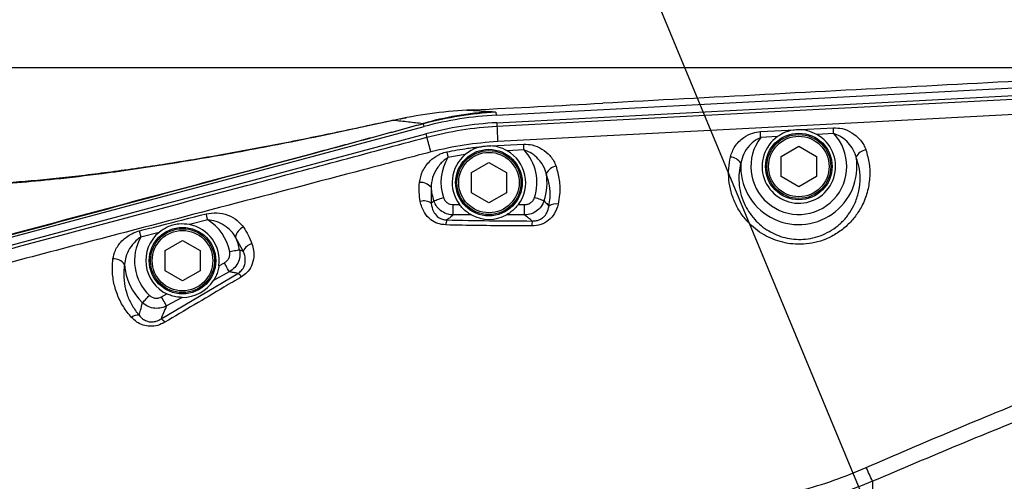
# Model space of a CAD drawing. Extents: x 0 to 8410, y 0 to 5940.
# Tile 148 of 158: x 5794 to 6075, y 4521 to 4653. Entities that reach past the tile are written whole.
import ezdxf

# ---------------------------------------------------------------- set-up
doc = ezdxf.new("R2010")
doc.units = 0
doc.header["$LTSCALE"] = 10
doc.layers.get('0').update_dxf_attribs({"linetype": 'CONTINUOUS'})
doc.styles.add('SLDTEXTSTYLE0', font='TXT', dxfattribs={"width": 0.605})
doc.dimstyles.new('SLDDIMSTYLE1', dxfattribs={"dimtxt": 50, "dimasz": 50, "dimexe": 0, "dimexo": 0.0625, "dimgap": 12.5, "dimtad": 1, "dimdec": 1, "dimrnd": 1e-09, "dimzin": 12, "dimtxsty": 'SLDTEXTSTYLE0', "dimsah": 1, "dimcen": 0.09, "dimazin": 3, "dimtfac": 1, "dimtofl": 0, "dimtmove": 0, "dimatfit": 3, "dimtolj": 1, "dimtzin": 12})
doc.dimstyles.new('SLDDIMSTYLE2', dxfattribs={"dimtxt": 50, "dimasz": 50, "dimexe": 0, "dimexo": 0.0625, "dimgap": 12.5, "dimtad": 1, "dimdec": 0, "dimrnd": 1e-09, "dimzin": 12, "dimtxsty": 'SLDTEXTSTYLE0', "dimsah": 1, "dimcen": 0.09, "dimazin": 3, "dimtfac": 1, "dimtofl": 0, "dimtmove": 0, "dimatfit": 3, "dimtolj": 1, "dimtzin": 12})
doc.dimstyles.new('SLDDIMSTYLE3', dxfattribs={"dimtxt": 50, "dimasz": 50, "dimexe": 0, "dimexo": 0.0625, "dimgap": 12.5, "dimtad": 1, "dimdec": 1, "dimrnd": 1e-09, "dimzin": 12, "dimtxsty": 'SLDTEXTSTYLE0', "dimsah": 1, "dimcen": 0.09, "dimazin": 3, "dimtfac": 1, "dimtmove": 0, "dimatfit": 3, "dimtolj": 1, "dimtzin": 12})
doc.dimstyles.new('SLDDIMSTYLE4', dxfattribs={"dimtxt": 50, "dimasz": 50, "dimexe": 0, "dimexo": 0.0625, "dimgap": 12.5, "dimtad": 0, "dimtih": 1, "dimtoh": 1, "dimdec": 1, "dimrnd": 1e-09, "dimzin": 12, "dimtxsty": 'SLDTEXTSTYLE0', "dimblk1": 'NONE', "dimsah": 1, "dimcen": 0, "dimazin": 3, "dimtfac": 1, "dimtmove": 0, "dimatfit": 3, "dimtolj": 1, "dimtzin": 12})

# ---------------------------------------------------------------- blocks, each defined once
blk = doc.blocks.new('_D_3')
at = {"color": 7, "linetype": 'CONTINUOUS'}
for p, q in [((5824.02, 5118.99), (8056.37, 5118.99)), ((8041.37, 1025.8), (8041.37, 5118.99)), ((6281.63, 1025.8), (8056.37, 1025.8))]:
    blk.add_line(p, q, dxfattribs=at)
for points in [[(8041.37, 5118.99), (8033.87, 5068.99), (8048.87, 5068.99)], [(8041.37, 1025.8), (8048.87, 1075.8), (8033.87, 1075.8)]]:
    blk.add_solid(points, dxfattribs=at)
at = {"color": 7, "linetype": 'CONTINUOUS', "insert": (7976.91, 2996), "char_height": 50, "attachment_point": 1, "rotation": 90, "style": 'SLDTEXTSTYLE0'}
blk.add_mtext('4093', dxfattribs=at)
blk = doc.blocks.new('_D_9')
at = {"color": 7, "linetype": 'CONTINUOUS'}
for p, q in [((6136.63, 4639.08), (2746.63, 4639.08)), ((2761.63, 4639.08), (2761.63, 1533.02)), ((3861.91, 1533.02), (2746.63, 1533.02))]:
    blk.add_line(p, q, dxfattribs=at)
for points in [[(2761.63, 4639.08), (2754.13, 4589.08), (2769.13, 4589.08)], [(2761.63, 1533.02), (2769.13, 1583.02), (2754.13, 1583.02)]]:
    blk.add_solid(points, dxfattribs=at)
at = {"color": 7, "linetype": 'CONTINUOUS', "insert": (2697.18, 3009.66), "char_height": 50, "attachment_point": 1, "rotation": 90, "style": 'SLDTEXTSTYLE0'}
blk.add_mtext('3106', dxfattribs=at)
blk = doc.blocks.new('_D_10')
at = {"color": 7, "linetype": 'CONTINUOUS'}
for p, q in [((4681.63, 4133.02), (4681.63, 5288.89)), ((6156.63, 4443.02), (6156.63, 5288.89)), ((4681.63, 5273.89), (6156.63, 5273.89))]:
    blk.add_line(p, q, dxfattribs=at)
for points in [[(4681.63, 5273.89), (4731.63, 5266.39), (4731.63, 5281.39)], [(6156.63, 5273.89), (6106.63, 5281.39), (6106.63, 5266.39)]]:
    blk.add_solid(points, dxfattribs=at)
at = {"color": 7, "linetype": 'CONTINUOUS', "insert": (5342.75, 5338.34), "char_height": 50, "attachment_point": 1, "style": 'SLDTEXTSTYLE0'}
blk.add_mtext('1475', dxfattribs=at)
blk = doc.blocks.new('_D_15')
at = {"color": 7, "linetype": 'CONTINUOUS'}
for p, q in [((6590.72, 4463.02), (6590.72, 4563.02)), ((6076.63, 4463.02), (6605.72, 4463.02)), ((6590.72, 4383.02), (6590.72, 4463.02)), ((6076.63, 4383.02), (6605.72, 4383.02)), ((6590.72, 4383.02), (6590.72, 4283.02))]:
    blk.add_line(p, q, dxfattribs=at)
for points in [[(6590.72, 4463.02), (6598.22, 4513.02), (6583.22, 4513.02)], [(6590.72, 4383.02), (6583.22, 4333.02), (6598.22, 4333.02)]]:
    blk.add_solid(points, dxfattribs=at)
at = {"color": 7, "linetype": 'CONTINUOUS', "insert": (6526.27, 4384.83), "char_height": 50, "attachment_point": 1, "rotation": 90, "style": 'SLDTEXTSTYLE0'}
blk.add_mtext('80', dxfattribs=at)
blk = doc.blocks.new('SW_SYMBOL_HOLE_DEPTH')
at = {"color": 0, "linetype": 'CONTINUOUS'}
for p, q in [((0, 8750), (8000, 8750)), ((4000, 8750), (4000, 750)), ((1000, 5550), (4000, 750)), ((7000, 5550), (4000, 750))]:
    blk.add_line(p, q, dxfattribs=at)
blk = doc.blocks.new('_D_16')
at = {"color": 7, "linetype": 'CONTINUOUS'}
for p, q in [((5939.94, 4744.56), (5357.44, 4744.56)), ((6053.95, 4469.49), (5939.94, 4744.56)), ((6059.31, 4456.56), (6053.95, 4469.49))]:
    blk.add_line(p, q, dxfattribs=at)
blk.add_solid([(6053.95, 4469.49), (6041.74, 4518.55), (6027.88, 4512.81)], dxfattribs=at)
at = {"color": 7, "linetype": 'CONTINUOUS', "xscale": 0.006445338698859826, "yscale": 0.006445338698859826, "zscale": 0.006445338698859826}
blk.add_blockref('SW_SYMBOL_HOLE_DEPTH', (5544.52, 4828.52), dxfattribs=at)
at = {"color": 7, "linetype": 'CONTINUOUS', "char_height": 50, "attachment_point": 1, "style": 'SLDTEXTSTYLE0'}
for s, insert in [('3x M8', (5357.44, 4885.89)), ('12', (5613.58, 4885.89)), ('Both sides of wrist', (5357.44, 4809.01))]:
    blk.add_mtext(s, dxfattribs=dict(at, insert=insert))
blk = doc.blocks.new('_NONE')

msp = doc.modelspace()

# ---------------------------------------------------------------- linework, layer by layer
at = {"color": 7, "linetype": 'CONTINUOUS'}
for p, q in [((5929.734053, 4625.598957), (6145.425024, 4636.902859)), ((5929.872574, 4623.428633), (6145.538869, 4634.731104)), ((5921.36723, 4627.010872), (5921.410145, 4627.018501)), ((5923.146786, 4627.10457), (5921.399536, 4627.018501)), ((5703.024807, 4567.113449), (5909.098329, 4622.330477)), ((5703.587713, 4565.012743), (5909.637155, 4620.223572)), ((6011.13409, 4613.808443), (6016.134085, 4616.695215)), ((6016.134085, 4616.695215), (6021.134081, 4613.808443)), ((5922.634067, 4609.208395), (5927.634062, 4612.095167)), ((5927.634062, 4612.095167), (5932.634058, 4609.208395)), ((6011.13409, 4608.034899), (6011.13409, 4613.808443)), ((6021.134081, 4613.808443), (6021.134081, 4608.034899)), ((5922.634067, 4603.435089), (5922.634067, 4609.208395)), ((5932.634058, 4609.208395), (5932.634058, 4603.435089)), ((6016.134085, 4605.148126), (6011.13409, 4608.034899)), ((6021.134081, 4608.034899), (6016.134085, 4605.148126)), ((5927.634062, 4600.548317), (5922.634067, 4603.435089)), ((5932.634058, 4603.435089), (5927.634062, 4600.548317)), ((5835.134091, 4586.90839), (5840.134086, 4589.795162)), ((5840.134086, 4589.795162), (5845.134081, 4586.90839)), ((5835.134091, 4581.135084), (5835.134091, 4586.90839)), ((5845.134081, 4586.90839), (5845.134081, 4581.135084)), ((5840.134086, 4578.248312), (5835.134091, 4581.135084)), ((5845.134081, 4581.135084), (5840.134086, 4578.248312))]:
    msp.add_line(p, q, dxfattribs=at)
at = {"color": 8, "linetype": 'CONTINUOUS'}
for p, q in [((5921.36723, 4627.010872), (5928.566398, 4626.59197)), ((5929.606857, 4626.401951), (5929.734053, 4625.598957)), ((5900.264921, 4624.070217), (5900.438609, 4624.160578)), ((5909.098329, 4622.330477), (5908.971133, 4623.13347)), ((5929.872574, 4623.428633), (5929.923358, 4622.458984)), ((5909.637155, 4620.223572), (5909.889402, 4619.282533)), ((6026.089968, 4620.329906), (6021.276536, 4620.076229)), ((5928.189816, 4616.807033), (5937.568965, 4617.316295)), ((6010.057153, 4619.484474), (6005.243721, 4619.230558)), ((5920.83961, 4614.327003), (5915.945234, 4613.46369)), ((5937.656226, 4615.659286), (5932.888808, 4615.412285)), ((5911.093535, 4604.968836), (5911.164703, 4600.360681)), ((5911.164703, 4600.360681), (5911.87376, 4601.12219)), ((5917.434873, 4597.07432), (5917.434873, 4600.028564)), ((5917.434873, 4600.028564), (5919.228854, 4600.028564)), ((5936.039271, 4600.028564), (5937.833252, 4600.028564)), ((5937.833252, 4597.07432), (5937.833252, 4600.028564)), ((5847.32789, 4595.678617), (5842.101159, 4594.335844)), ((5922.66077, 4597.07432), (5917.434873, 4597.07432)), ((5937.833252, 4597.07432), (5932.607355, 4597.07432)), ((5833.437147, 4592.108776), (5828.209581, 4590.762903)), ((5857.482257, 4586.721947), (5855.302276, 4590.75575)), ((5856.447758, 4587.068369), (5857.482257, 4586.721947)), ((5850.533905, 4582.575371), (5852.089586, 4583.420803)), ((5833.997788, 4567.368318), (5855.944218, 4580.392649)), ((5853.500309, 4580.824901), (5848.98323, 4578.370144)), ((5834.134998, 4573.662807), (5835.69056, 4574.50824)), ((5840.062799, 4573.521902), (5835.545721, 4571.067144)), ((6037.16475, 4520.981838), (6037.16475, 4325.05994))]:
    msp.add_line(p, q, dxfattribs=at)
at = {"color": 8, "linetype": 'CONTINUOUS', "flags": 128}
for points in [[(5929.923358, 4622.458984), (6023.70769, 4627.373268), (6084.648671, 4630.566646), (6145.589771, 4633.760025)], [(6145.832719, 4629.364778), (6084.878387, 4626.159717), (6023.937764, 4622.953941), (5930.130543, 4618.020107)], [(6005.156102, 4620.892336), (6011.14768, 4621.208956), (6026.00223, 4621.993114)], [(6005.243721, 4619.230558), (6005.232157, 4619.450619), (6005.220594, 4619.669487), (6005.20915, 4619.885971), (6005.197944, 4620.098879), (6005.186977, 4620.307018), (6005.176248, 4620.509435), (6005.165996, 4620.704939), (6005.156102, 4620.892336)], [(6026.089968, 4620.329906), (6026.078405, 4620.550205), (6026.066842, 4620.769073), (6026.055398, 4620.985796), (6026.044192, 4621.198942), (6026.033225, 4621.40732), (6026.022496, 4621.609737), (6026.012125, 4621.805479), (6026.00223, 4621.993114)], [(5937.656226, 4615.659286), (5937.644782, 4615.878631), (5937.633218, 4616.096784), (5937.621893, 4616.312553), (5937.610688, 4616.524746), (5937.599721, 4616.732408), (5937.589111, 4616.934349), (5937.578859, 4617.129375), (5937.568965, 4617.316295)], [(5915.610852, 4615.106155), (5915.648522, 4614.921142), (5915.687742, 4614.728023), (5915.728511, 4614.528229), (5915.770354, 4614.322473), (5915.813269, 4614.11195), (5915.8569, 4613.89785), (5915.900888, 4613.681366), (5915.945234, 4613.46369)], [(5911.87376, 4601.12219), (5912.030639, 4601.173927), (5912.256898, 4601.248552), (5912.546339, 4601.344158), (5912.89133, 4601.457884), (5913.282694, 4601.587107), (5913.709941, 4601.728012), (5914.161625, 4601.877024), (5914.625706, 4602.030088)], [(5943.394365, 4601.12219), (5943.237486, 4601.173927), (5943.011226, 4601.248552), (5942.721786, 4601.344158), (5942.376794, 4601.457884), (5941.98543, 4601.587107), (5941.558184, 4601.728012), (5941.1065, 4601.877024), (5940.642418, 4602.030088)], [(5847.32789, 4595.678617), (5847.26912, 4595.907261), (5847.210707, 4596.134474), (5847.15301, 4596.358826), (5847.096505, 4596.579124), (5847.041311, 4596.793463), (5846.987905, 4597.001125), (5846.936645, 4597.200682), (5846.887769, 4597.390701)], [(5827.758493, 4592.513134), (5827.808203, 4592.320253), (5827.860536, 4592.117121), (5827.915253, 4591.905166), (5827.971758, 4591.685821), (5828.029813, 4591.460516), (5828.08906, 4591.230442), (5828.149142, 4590.997507), (5828.209581, 4590.762903)], [(5856.447758, 4587.068369), (5856.285395, 4587.03809), (5856.051268, 4586.994459), (5855.751695, 4586.938431), (5855.394544, 4586.871673), (5854.989471, 4586.796095), (5854.547205, 4586.713602), (5854.079666, 4586.626102), (5853.599252, 4586.536457)], [(5853.500309, 4580.824901), (5853.435697, 4580.943872), (5853.330197, 4581.138183), (5853.186907, 4581.401636), (5853.010358, 4581.7266), (5852.805795, 4582.102825), (5852.579536, 4582.519342), (5852.338376, 4582.963039), (5852.089586, 4583.420803)], [(5828.703465, 4571.990063), (5828.817191, 4572.109749), (5828.981342, 4572.282364), (5829.191269, 4572.503378), (5829.44149, 4572.76683), (5829.725327, 4573.065569), (5830.035152, 4573.391725), (5830.362739, 4573.736479), (5830.699386, 4574.090769)], [(5835.545721, 4571.067144), (5835.481109, 4571.185877), (5835.375609, 4571.380188), (5835.232319, 4571.64364), (5835.05577, 4571.968605), (5834.851207, 4572.344829), (5834.624948, 4572.761347), (5834.383669, 4573.205282), (5834.134998, 4573.662807)]]:
    msp.add_lwpolyline(points, dxfattribs=at)
at = {"color": 7, "linetype": 'CONTINUOUS'}
for centre, radius in [((6016.134054, 4610.921738), 9.5), ((6016.134054, 4610.921738), 9.135), ((5927.634054, 4606.321738), 9.5), ((5927.634054, 4606.321738), 9.135), ((5840.134054, 4584.021738), 9.5), ((5840.134054, 4584.021738), 9.135)]:
    msp.add_circle(centre, radius, dxfattribs=at)
at = {"color": 8, "linetype": 'CONTINUOUS'}
for centre in [(6016.134054, 4610.921738), (5927.634054, 4606.321738), (5840.134054, 4584.021738)]:
    msp.add_circle(centre, 8.635, dxfattribs=at)
at = {"color": 7, "linetype": 'CONTINUOUS'}
for centre, radius, start, end in [((5804.021524, 3538.989613), 1580, 55, 155), ((5935.00147, 4525.562914), 98, 93, 105), ((6016.134054, 4610.921738), 10.5, 125.36251168, 60.67494435), ((5927.634054, 4606.321738), 10.5, 130.32274613, 216.82280619), ((5927.634054, 4606.321738), 10.5, 323.17719381, 59.96976268), ((5927.634054, 4606.321738), 10.5, 241.72884541, 298.27115459), ((5840.134054, 4584.021738), 10.5, 129.62777211, 244.96371295), ((5840.134054, 4584.021738), 10.5, 352.08252426, 79.20236297), ((5840.134054, 4584.021738), 10.5, 269.61104315, 327.43519407)]:
    msp.add_arc(centre, radius, start, end, dxfattribs=at)
at = {"color": 8, "linetype": 'CONTINUOUS'}
for centre, radius, start, end in [((5934.381174, 4534.248415), 92.526449, 93.60309743, 106.14472794), ((5934.858843, 4526.466647), 100.073214, 93.00834688, 104.99220943), ((6220.475601, 4633.796312), 290.773351, 182.23454363, 183.1101682), ((6016.134054, 4610.921738), 13.698019, 142.65770325, 43.38005255), ((5817.582558, 4590.59551), 96.661775, 14.68178169, 17.26414445), ((5927.634054, 4606.321738), 13.698019, 341.74173441, 42.9747025), ((6035.857983, 4612.042504), 3.682339, 98.90016182, 155.22243187), ((5927.634054, 4606.321738), 13.698019, 148.57489749, 198.25826559), ((5996.402966, 4609.943561), 3.683582, 30.90970707, 87.19042397), ((6016.134054, 4610.921738), 16.595797, 176.84244916, 9.23718175), ((5927.634054, 4606.321738), 16.595797, 341.74173441, 8.94643341), ((5947.358634, 4607.340856), 3.678602, 98.6906748, 154.87958314), ((5908.185192, 4602.613014), 3.742773, 39.00823064, 96.11416418), ((5927.634054, 4606.321738), 16.595797, 184.67617609, 198.25826559), ((5909.028734, 4597.631482), 3.465674, 51.95199229, 106.67118609), ((5946.665121, 4597.050641), 3.190596, 76.5136021, 125.89217472), ((5840.134054, 4584.021738), 13.698019, 10.57857297, 58.32024308), ((5918.947407, 4594.120802), 3.637395, 155.2014641, 178.28740572), ((5952.997031, 4593.867408), 13.089111, 173.50636862, 179.70802793), ((5858.954556, 4590.185427), 3.696541, 112.52995206, 171.12463141), ((5840.134054, 4584.021738), 13.698019, 150.51962353, 226.46766424), ((5840.134054, 4584.021738), 16.595797, 10.57857297, 23.93870755), ((5860.680344, 4585.447452), 3.442688, 102.19914347, 158.27183812), ((5820.576402, 4580.860998), 3.647422, 34.74346495, 95.15146385), ((5840.134054, 4584.021738), 16.595797, 183.73799497, 226.46766424), ((5854.682192, 4577.977258), 2.72522, 31.89776468, 62.41322073), ((5827.348728, 4565.56633), 2.864311, 82.39385224, 128.57658547), ((5832.857466, 4565.011135), 2.61852, 32.32482181, 64.18394903), ((5976.273974, 4495.436045), 66.032372, 22.75973955, 26.5032239)]:
    msp.add_arc(centre, radius, start, end, dxfattribs=at)
at = {"color": 7, "linetype": 'CONTINUOUS'}
for centre, major_axis, ratio, start_param, end_param in [((5946.26829, 4634.681434), (246.768297, 12.782332), 0.0259241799, 4.6171254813, 4.7672035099), ((5934.983594, 4525.675782), (15.653087, -98.829703), 0.9993841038, 3.0369369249, 3.2462483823)]:
    msp.add_ellipse(centre, major_axis=major_axis, ratio=ratio, start_param=start_param, end_param=end_param, dxfattribs=at)
at = {"color": 8, "linetype": 'CONTINUOUS'}
msp.add_ellipse((5946.26829, 4634.681434), major_axis=(246.768297, 12.782332), ratio=0.0259241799, start_param=4.6099654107, end_param=4.6171254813, dxfattribs=at)
at = {"color": 7, "linetype": 'CONTINUOUS'}
for points, knots in [([(6145.326318, 4638.787319), (6129.891917, 4637.977093), (6099.022276, 4636.356597), (6037.282556, 4633.096288), (5990.985089, 4630.634979), (5960.118832, 4628.994037)], [0, 0, 0, 0, 0.24997430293, 0.49996215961, 1, 1, 1, 1]), ([(5900.43849, 4624.1632), (5900.062877, 4624.078908), (5896.814446, 4623.349918), (5890.743189, 4622.032793), (5882.25749, 4620.231771), (5873.871535, 4618.516069), (5865.581558, 4616.883484), (5857.375921, 4615.33728), (5849.247668, 4613.879818), (5841.220042, 4612.519292), (5833.300917, 4611.262228), (5825.51019, 4610.112809), (5817.860907, 4609.07495), (5810.392387, 4608.157118), (5803.126376, 4607.363875), (5796.047898, 4606.69367), (5789.160101, 4606.146019), (5782.471306, 4605.724059), (5775.999458, 4605.427727), (5769.738222, 4605.256699), (5763.72161, 4605.211517), (5757.954495, 4605.291728), (5752.461914, 4605.491388), (5747.254133, 4605.805844), (5742.370928, 4606.228326), (5737.836881, 4606.74864), (5733.621331, 4607.365905), (5729.709563, 4608.074333), (5726.117955, 4608.861969), (5722.905533, 4609.707333), (5720.208728, 4610.534886), (5718.736765, 4611.090003), (5718.084993, 4611.335804)], [0, 0, 0, 0, 0.00476233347, 0.04118631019, 0.07753170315, 0.11364261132, 0.14970246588, 0.1857749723, 0.22190645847, 0.25819048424, 0.29431727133, 0.33053109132, 0.36673168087, 0.4027281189, 0.43837564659, 0.4738454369, 0.50936697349, 0.54466155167, 0.57979690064, 0.61484105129, 0.64986599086, 0.68436749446, 0.71881051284, 0.75286828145, 0.78637165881, 0.81916527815, 0.85120594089, 0.88345150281, 0.91515899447, 0.94606748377, 0.97611916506, 1, 1, 1, 1]), ([(5904.002609, 4624.756386), (5903.480951, 4624.673767), (5902.896307, 4624.581172), (5902.323184, 4624.450721), (5902.261438, 4624.436666)], [0, 0, 0, 0, 0.8922648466, 1, 1, 1, 1]), ([(6021.276536, 4620.076229), (6020.39751, 4620.481501), (6018.547316, 4621.334527), (6015.385725, 4621.543397), (6012.418574, 4620.922849), (6010.775468, 4619.92201), (6010.057153, 4619.484474)], [0, 0, 0, 0, 0.2442674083, 0.5141397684, 0.787596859, 1, 1, 1, 1]), ([(5925.375404, 4616.576006), (5924.403395, 4616.286253), (5922.761044, 4615.796673), (5921.396544, 4614.752992), (5920.83961, 4614.327003)], [0, 0, 0, 0, 0.5918403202, 1, 1, 1, 1]), ([(5925.375404, 4616.576006), (5925.787832, 4616.653873), (5926.716901, 4616.829284), (5927.663453, 4616.814985), (5928.189816, 4616.807033)], [0, 0, 0, 0, 0.44391587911, 1, 1, 1, 1]), ([(5932.888808, 4615.412285), (5932.029127, 4615.832481), (5930.533339, 4616.563594), (5928.889068, 4616.734397), (5928.189816, 4616.807033)], [0, 0, 0, 0, 0.5747339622, 1, 1, 1, 1]), ([(5922.66077, 4597.07432), (5922.547704, 4597.135972), (5922.25049, 4597.298035), (5921.31525, 4597.897831), (5920.220585, 4598.809949), (5919.52178, 4599.668624), (5919.228854, 4600.028564)], [0, 0, 0, 0, 0.1482017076, 0.3895727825, 0.7441203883, 1, 1, 1, 1]), ([(5936.039271, 4600.028564), (5935.717332, 4599.635286), (5935.052548, 4598.823191), (5933.998633, 4597.941587), (5933.161918, 4597.383617), (5932.740052, 4597.14595), (5932.628209, 4597.085577), (5932.607355, 4597.07432)], [0, 0, 0, 0, 0.2802738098, 0.5787487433, 0.8157568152, 0.9656465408, 1, 1, 1, 1]), ([(5842.101159, 4594.335844), (5841.091509, 4594.439093), (5838.932175, 4594.659911), (5835.867634, 4593.819861), (5834.18056, 4592.632146), (5833.437147, 4592.108776)], [0, 0, 0, 0, 0.3294068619, 0.704501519, 1, 1, 1, 1]), ([(5850.533905, 4582.575371), (5850.442162, 4582.075305), (5850.253683, 4581.047947), (5849.762684, 4579.777483), (5849.308347, 4578.896485), (5849.061887, 4578.493051), (5848.99533, 4578.38905), (5848.98323, 4578.370144)], [0, 0, 0, 0, 0.2823639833, 0.5801022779, 0.8158927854, 0.9665310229, 1, 1, 1, 1]), ([(5840.062799, 4573.521902), (5839.935996, 4573.523545), (5839.60508, 4573.527832), (5838.517086, 4573.617313), (5837.136041, 4573.903452), (5836.121511, 4574.32793), (5835.69056, 4574.50824)], [0, 0, 0, 0, 0.1491870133, 0.3893304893, 0.740600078, 1, 1, 1, 1])]:
    msp.add_open_spline(points, degree=3, knots=knots, dxfattribs=at)
at = {"color": 8, "linetype": 'CONTINUOUS'}
for points, knots in [([(5921.36723, 4627.010872), (5917.823866, 4626.749103), (5910.703789, 4626.223103), (5903.755392, 4624.790083), (5900.264921, 4624.070217)], [0, 0, 0, 0, 0.4976581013, 1, 1, 1, 1]), ([(5928.566398, 4626.59197), (5928.861864, 4626.567781), (5929.458823, 4626.51891), (5929.557181, 4626.441199), (5929.606857, 4626.401951)], [0, 0, 0, 0, 0.4949508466, 1, 1, 1, 1]), ([(5702.711405, 4568.03589), (5717.204824, 4571.889979), (5746.191619, 4579.598144), (5784.835664, 4589.901303), (5818.646206, 4598.93232), (5847.621174, 4606.688598), (5872.280559, 4613.310401), (5892.630154, 4618.790431), (5903.311199, 4621.680502), (5908.652844, 4623.125841)], [0, 0, 0, 0, 0.210906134, 0.4218116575, 0.5624704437, 0.7031298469, 0.8437755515, 0.9218713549, 1, 1, 1, 1]), ([(5908.971133, 4623.13347), (5903.601363, 4621.67428), (5892.858925, 4618.75511), (5872.45463, 4613.233441), (5847.777338, 4606.570016), (5818.825643, 4598.769733), (5785.026212, 4589.675126), (5746.38262, 4579.285254), (5717.390019, 4571.497041), (5702.893676, 4567.602922)], [0, 0, 0, 0, 0.0785265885, 0.1570955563, 0.2975258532, 0.4379697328, 0.5784123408, 0.7892055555, 1, 1, 1, 1]), ([(5900.264921, 4624.070217), (5896.714737, 4623.286738), (5889.614372, 4621.719782), (5879.030374, 4619.490704), (5868.508758, 4617.366914), (5858.019507, 4615.358852), (5847.619854, 4613.486353), (5837.29333, 4611.757658), (5827.116534, 4610.196148), (5815.85599, 4608.639941), (5804.387301, 4607.281887), (5792.808669, 4606.1848), (5782.944576, 4605.48348), (5774.061724, 4605.063842), (5766.07089, 4604.871379), (5758.367328, 4604.883661), (5749.485188, 4605.148215), (5740.976934, 4605.756194), (5732.965282, 4606.733867), (5726.572674, 4607.819594), (5721.210679, 4609.042358), (5716.728763, 4610.323149), (5714.338917, 4611.206315), (5713.144006, 4611.647894)], [0, 0, 0, 0, 0.0446998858, 0.0893997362, 0.1345839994, 0.1797683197, 0.2256770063, 0.2715860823, 0.3180067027, 0.3644275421, 0.4283285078, 0.4820944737, 0.5358601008, 0.5796158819, 0.6233710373, 0.6676135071, 0.7118557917, 0.7829021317, 0.8308953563, 0.8789231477, 0.926910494, 0.9634556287, 1, 1, 1, 1]), ([(5908.652844, 4623.125841), (5907.358391, 4623.292024), (5904.768585, 4623.624506), (5901.76649, 4623.921612), (5900.264921, 4624.070217)], [0, 0, 0, 0, 0.4998260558, 1, 1, 1, 1]), ([(5908.971133, 4623.13347), (5909.008175, 4623.146737), (5909.082612, 4623.173397), (5909.084993, 4623.189672), (5908.978831, 4623.181235), (5908.816767, 4623.15523), (5908.690038, 4623.132509), (5908.652844, 4623.125841)], [0, 0, 0, 0, 0.2136312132, 0.4293051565, 0.6171791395, 0.8876445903, 1, 1, 1, 1]), ([(5909.889402, 4619.282533), (5913.168347, 4620.070827), (5919.762614, 4621.65616), (5926.52401, 4622.190394), (5929.923358, 4622.458984)], [0, 0, 0, 0, 0.4972418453, 1, 1, 1, 1]), ([(5996.583523, 4613.622715), (5996.942364, 4614.678101), (5997.480525, 4616.260884), (5999.000858, 4618.051412), (6000.635972, 4619.427212), (6002.716797, 4620.54113), (6004.440279, 4620.789273), (6005.156102, 4620.892336)], [0, 0, 0, 0, 0.29901747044, 0.44844249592, 0.597798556, 0.83295155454, 1, 1, 1, 1]), ([(6026.00223, 4621.993114), (6026.839, 4621.951071), (6028.727974, 4621.856158), (6031.372944, 4620.663509), (6033.723191, 4618.722143), (6034.855087, 4616.894286), (6035.243364, 4615.806348), (6035.288276, 4615.680506)], [0, 0, 0, 0, 0.1935129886, 0.4368478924, 0.6838133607, 0.9634266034, 1, 1, 1, 1]), ([(6032.514634, 4613.58576), (6032.484509, 4613.693759), (6032.222635, 4614.632599), (6031.464827, 4616.251599), (6029.873053, 4618.160833), (6028.068297, 4619.569664), (6026.694732, 4620.097505), (6026.089968, 4620.329906)], [0, 0, 0, 0, 0.0359202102, 0.3122545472, 0.5593794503, 0.8060003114, 1, 1, 1, 1]), ([(5703.846159, 4564.048101), (5712.431469, 4566.346532), (5729.602335, 4570.94346), (5763.941876, 4580.151038), (5806.868296, 4591.657212), (5849.791279, 4603.173328), (5884.13381, 4612.376633), (5901.304222, 4616.980571), (5909.889402, 4619.282533)], [0, 0, 0, 0, 0.12499157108, 0.24998670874, 0.49998892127, 0.7499939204, 0.87499733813, 1, 1, 1, 1]), ([(5930.130543, 4618.020107), (5926.936257, 4617.774293), (5920.515005, 4617.280149), (5914.241092, 4615.825499), (5911.088171, 4615.094473)], [0, 0, 0, 0, 0.4974554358, 1, 1, 1, 1]), ([(5937.568965, 4617.316295), (5938.39711, 4617.274353), (5940.268517, 4617.179575), (5942.88866, 4615.993381), (5945.22188, 4614.06271), (5946.361742, 4612.226858), (5946.751728, 4611.121914), (5946.802797, 4610.977222)], [0, 0, 0, 0, 0.1918606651, 0.433558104, 0.6790205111, 0.9579677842, 1, 1, 1, 1]), ([(6005.243721, 4619.230558), (6004.743626, 4618.981481), (6003.529572, 4618.376809), (6001.801274, 4616.7964), (6000.230859, 4614.564315), (5999.785189, 4612.742436), (5999.563398, 4611.835768)], [0, 0, 0, 0, 0.1672141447, 0.4059369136, 0.7043608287, 1, 1, 1, 1]), ([(5911.088171, 4615.094473), (5904.644748, 4613.383224), (5872.428038, 4604.827089), (5821.865881, 4591.663539), (5768.649521, 4577.621249), (5732.082489, 4567.934004), (5713.832491, 4562.964925), (5704.707565, 4560.480406)], [0, 0, 0, 0, 0.0936848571, 0.4684184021, 0.7342062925, 0.867104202, 1, 1, 1, 1]), ([(5907.78655, 4606.334497), (5908.001429, 4607.448001), (5908.324063, 4609.119888), (5909.601239, 4611.155554), (5911.001416, 4612.765693), (5912.536716, 4613.898462), (5914.186092, 4614.720165), (5915.052687, 4614.954939), (5915.610852, 4615.106155)], [0, 0, 0, 0, 0.2920872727, 0.4385590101, 0.5849691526, 0.8003549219, 0.8714106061, 1, 1, 1, 1]), ([(5915.610852, 4615.106155), (5917.579208, 4615.470812), (5920.818076, 4616.070843), (5924.091383, 4616.433677), (5925.375404, 4616.576006)], [0, 0, 0, 0, 0.6077296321, 1, 1, 1, 1]), ([(5944.027962, 4608.902504), (5943.993818, 4609.026688), (5943.731779, 4609.97974), (5942.971064, 4611.606208), (5941.393909, 4613.505012), (5939.610627, 4614.904601), (5938.252894, 4615.428885), (5937.656226, 4615.659286)], [0, 0, 0, 0, 0.04134722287, 0.31731959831, 0.56308849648, 0.80799522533, 1, 1, 1, 1]), ([(6035.288276, 4615.680506), (6035.652196, 4614.362752), (6036.380029, 4611.727273), (6036.466625, 4607.607952), (6035.776613, 4603.512061), (6034.347512, 4599.830709), (6032.364189, 4596.671236), (6030.02519, 4594.043845), (6027.167804, 4591.812411), (6024.017121, 4590.150144), (6020.72172, 4589.113209), (6017.545305, 4588.650907), (6014.446867, 4588.706273), (6011.522523, 4589.188169), (6008.747318, 4590.087984), (6006.113381, 4591.374513), (6003.691455, 4593.041048), (6001.44198, 4595.124866), (5999.506246, 4597.571117), (5997.869161, 4600.466147), (5996.698018, 4603.679195), (5996.09255, 4607.064869), (5996.014531, 4610.409186), (5996.393864, 4612.551565), (5996.583523, 4613.622715)], [0, 0, 0, 0, 0.0585906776, 0.1171801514, 0.1757878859, 0.2343524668, 0.2802983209, 0.3262094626, 0.3723748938, 0.4184966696, 0.45851157, 0.4985137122, 0.534598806, 0.570689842, 0.6065611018, 0.6424498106, 0.681031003, 0.7196305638, 0.763182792, 0.8067576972, 0.8567576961, 0.9067753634, 0.9533894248, 1, 1, 1, 1]), ([(5915.945234, 4613.46369), (5915.572776, 4613.215038), (5914.357609, 4612.403798), (5912.749179, 4610.4925), (5911.393216, 4607.825286), (5911.192809, 4605.915076), (5911.093535, 4604.968836)], [0, 0, 0, 0, 0.1283519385, 0.418755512, 0.712074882, 1, 1, 1, 1]), ([(5999.563398, 4611.835768), (5999.375363, 4610.932786), (5998.996159, 4609.111771), (5998.983452, 4606.256238), (5999.425058, 4603.324137), (6000.369309, 4600.534974), (6001.73857, 4597.98462), (6003.379066, 4595.836169), (6005.318891, 4593.97892), (6007.409924, 4592.504591), (6009.713852, 4591.346725), (6012.130262, 4590.546997), (6014.707141, 4590.103816), (6017.41245, 4590.053756), (6020.219243, 4590.454666), (6022.982439, 4591.340776), (6025.562329, 4592.679488), (6027.260073, 4593.957136), (6028.868704, 4595.44221), (6030.358996, 4597.15454), (6032.024507, 4599.917243), (6033.210203, 4603.140663), (6033.715278, 4606.669072), (6033.55291, 4610.217923), (6032.863757, 4612.453314), (6032.514634, 4613.58576)], [0, 0, 0, 0, 0.046502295, 0.0937798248, 0.1436994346, 0.1946758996, 0.2380123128, 0.2822565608, 0.3203429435, 0.359289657, 0.3943585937, 0.4303489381, 0.4653304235, 0.5014362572, 0.5400775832, 0.5802687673, 0.620425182, 0.6619707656, 0.6718873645, 0.7172263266, 0.7638982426, 0.8219926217, 0.8820250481, 0.9402340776, 1, 1, 1, 1]), ([(5944.794597, 4599.635412), (5944.910352, 4600.43393), (5945.193865, 4602.38971), (5945.037972, 4605.539099), (5944.367587, 4607.771529), (5944.027962, 4608.902504)], [0, 0, 0, 0, 0.253976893, 0.6220560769, 1, 1, 1, 1]), ([(5946.802797, 4610.977222), (5947.153106, 4609.680647), (5947.863796, 4607.05022), (5947.955599, 4603.373347), (5947.565647, 4601.075185), (5947.409215, 4600.153257)], [0, 0, 0, 0, 0.3679307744, 0.7464399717, 1, 1, 1, 1]), ([(5908.034505, 4600.951483), (5907.906559, 4601.83612), (5907.649117, 4603.616101), (5907.740556, 4605.424739), (5907.78655, 4606.334497)], [0, 0, 0, 0, 0.4969924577, 1, 1, 1, 1]), ([(5915.311637, 4594.229509), (5914.517237, 4594.322095), (5912.936353, 4594.506345), (5910.774574, 4595.760814), (5909.313881, 4597.441182), (5908.415992, 4599.282355), (5908.161716, 4600.394894), (5908.034505, 4600.951483)], [0, 0, 0, 0, 0.2015243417, 0.4010408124, 0.6617856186, 0.8307955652, 1, 1, 1, 1]), ([(5911.164703, 4600.360681), (5911.301579, 4599.591243), (5911.537744, 4598.263654), (5912.669502, 4596.738277), (5913.959424, 4595.930227), (5914.987882, 4595.676094), (5915.51684, 4595.652231), (5915.645423, 4595.646431)], [0, 0, 0, 0, 0.3648337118, 0.6294835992, 0.8180799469, 0.9557775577, 1, 1, 1, 1]), ([(5917.434873, 4597.07432), (5916.939674, 4597.119472), (5915.802837, 4597.223128), (5914.157525, 4598.007867), (5912.68179, 4599.336069), (5912.143058, 4600.526916), (5911.87376, 4601.12219)], [0, 0, 0, 0, 0.2039988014, 0.468323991, 0.7342282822, 1, 1, 1, 1]), ([(5914.625706, 4602.030088), (5914.757873, 4601.730625), (5915.022238, 4601.131631), (5915.767774, 4600.469453), (5916.604329, 4600.088187), (5917.182067, 4600.046713), (5917.434873, 4600.028564)], [0, 0, 0, 0, 0.2646911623, 0.5294428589, 0.7940935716, 1, 1, 1, 1]), ([(5937.833252, 4600.028564), (5938.172011, 4600.060867), (5938.849822, 4600.1255), (5939.741808, 4600.639994), (5940.351124, 4601.31268), (5940.558932, 4601.824477), (5940.642418, 4602.030088)], [0, 0, 0, 0, 0.275265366, 0.5507686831, 0.8195234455, 1, 1, 1, 1]), ([(5943.394365, 4601.12219), (5943.223588, 4600.713669), (5942.798169, 4599.69601), (5941.586799, 4598.352865), (5939.832248, 4597.304763), (5938.497407, 4597.150883), (5937.833252, 4597.07432)], [0, 0, 0, 0, 0.18111443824, 0.45117046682, 0.72692779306, 1, 1, 1, 1]), ([(5947.409215, 4600.153257), (5947.1176, 4599.202278), (5946.598535, 4597.50956), (5944.793405, 4595.466743), (5942.519248, 4594.152215), (5940.764349, 4594.005631), (5939.908089, 4593.934109)], [0, 0, 0, 0, 0.3021110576, 0.5377494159, 0.7744563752, 1, 1, 1, 1]), ([(5943.394365, 4601.12219), (5943.72817, 4600.762701), (5944.196474, 4600.258364), (5944.661143, 4599.774406), (5944.794597, 4599.635412)], [0, 0, 0, 0, 0.7127974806, 1, 1, 1, 1]), ([(5827.758493, 4592.513134), (5829.696283, 4593.008074), (5836.072044, 4594.636536), (5842.44898, 4596.260388), (5846.887769, 4597.390701)], [0, 0, 0, 0, 0.3039308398, 1, 1, 1, 1]), ([(5846.887769, 4597.390701), (5847.905159, 4597.541849), (5850.05324, 4597.860977), (5853.180371, 4597.117995), (5855.835662, 4595.686048), (5856.994423, 4594.266134), (5857.538166, 4593.599846)], [0, 0, 0, 0, 0.2367729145, 0.4999142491, 0.7653371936, 1, 1, 1, 1]), ([(5939.991893, 4595.347692), (5940.412967, 4595.362691), (5940.990139, 4595.38325), (5942.00881, 4595.668853), (5942.671246, 4596.016973), (5943.544515, 4596.724079), (5944.411018, 4597.84899), (5944.653844, 4598.979889), (5944.794597, 4599.635412)], [0, 0, 0, 0, 0.1555721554, 0.2132448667, 0.3938918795, 0.4370784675, 0.6737035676, 1, 1, 1, 1]), ([(5855.302276, 4590.75575), (5854.901755, 4591.351929), (5854.041471, 4592.632471), (5852.112563, 4594.157285), (5849.815729, 4595.291527), (5848.130713, 4595.553704), (5847.32789, 4595.678617)], [0, 0, 0, 0, 0.2289431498, 0.4917504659, 0.7578455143, 1, 1, 1, 1]), ([(5917.434873, 4597.07432), (5917.144255, 4596.844743), (5916.541908, 4596.368911), (5915.951153, 4595.89282), (5915.645423, 4595.646431)], [0, 0, 0, 0, 0.4824753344, 1, 1, 1, 1]), ([(5915.645423, 4595.646431), (5919.68011, 4595.563911), (5927.768807, 4595.398476), (5935.911048, 4595.364647), (5939.991893, 4595.347692)], [0, 0, 0, 0, 0.4988056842, 1, 1, 1, 1]), ([(5939.991893, 4595.347692), (5939.650977, 4595.623579), (5938.939476, 4596.199362), (5938.212103, 4596.77467), (5937.833252, 4597.07432)], [0, 0, 0, 0, 0.4791503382, 1, 1, 1, 1]), ([(5820.248904, 4584.493687), (5820.428512, 4585.319109), (5820.825664, 4587.144294), (5822.370767, 4589.283741), (5824.117533, 4590.794278), (5825.744489, 4591.83976), (5827.039698, 4592.272808), (5827.758493, 4592.513134)], [0, 0, 0, 0, 0.2408029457, 0.5324664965, 0.676526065, 0.8204833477, 1, 1, 1, 1]), ([(5857.538166, 4593.599846), (5858.016153, 4592.841848), (5858.977613, 4591.317154), (5859.62655, 4589.650487), (5859.952869, 4588.812401)], [0, 0, 0, 0, 0.4971478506, 1, 1, 1, 1]), ([(5939.908089, 4593.934109), (5937.90968, 4593.947428), (5932.806226, 4593.981444), (5924.581058, 4594.027198), (5918.404319, 4594.162009), (5915.311637, 4594.229509)], [0, 0, 0, 0, 0.2431988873, 0.6210710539, 1, 1, 1, 1]), ([(5828.209581, 4590.762903), (5827.729041, 4590.406835), (5826.486245, 4589.485954), (5824.950892, 4587.53941), (5823.844306, 4585.214811), (5823.657226, 4583.642899), (5823.573532, 4582.939674)], [0, 0, 0, 0, 0.1841036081, 0.4761379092, 0.7656402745, 1, 1, 1, 1]), ([(5859.952869, 4588.812401), (5860.132198, 4588.201999), (5860.490576, 4586.982146), (5860.557775, 4584.835248), (5860.013487, 4582.615468), (5858.729565, 4580.636716), (5857.52557, 4579.78985), (5856.995883, 4579.417278)], [0, 0, 0, 0, 0.1889829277, 0.3776721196, 0.6286813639, 0.8366413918, 1, 1, 1, 1]), ([(5852.089586, 4583.420803), (5852.371873, 4583.610921), (5852.936717, 4583.991338), (5853.474628, 4584.869505), (5853.690224, 4585.756809), (5853.625583, 4586.310799), (5853.599252, 4586.536457)], [0, 0, 0, 0, 0.2741034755, 0.5484677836, 0.8160765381, 1, 1, 1, 1]), ([(5856.447758, 4587.068369), (5856.495621, 4586.617694), (5856.613235, 4585.510235), (5856.187812, 4583.741032), (5855.146653, 4581.982196), (5854.047321, 4581.209422), (5853.500309, 4580.824901)], [0, 0, 0, 0, 0.1845446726, 0.4534878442, 0.7280633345, 1, 1, 1, 1]), ([(5855.944218, 4580.392649), (5856.296531, 4580.644343), (5857.117685, 4581.230981), (5857.90093, 4582.595117), (5858.135401, 4584.072061), (5857.961488, 4585.502624), (5857.643345, 4586.312085), (5857.482257, 4586.721947)], [0, 0, 0, 0, 0.1468623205, 0.3422992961, 0.5950348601, 0.7949507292, 1, 1, 1, 1]), ([(5825.562658, 4567.805578), (5824.742926, 4568.813467), (5823.081843, 4570.855825), (5821.401128, 4574.356667), (5820.335473, 4578.116517), (5819.999685, 4581.54342), (5820.180747, 4583.686847), (5820.248904, 4584.493687)], [0, 0, 0, 0, 0.2082946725, 0.4220828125, 0.6409110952, 0.8648299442, 1, 1, 1, 1]), ([(5823.573532, 4582.939674), (5823.490564, 4582.251481), (5823.272449, 4580.442291), (5823.451649, 4577.48961), (5824.250709, 4574.243003), (5825.615323, 4571.144646), (5827.018137, 4569.325694), (5827.727856, 4568.405439)], [0, 0, 0, 0, 0.1346304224, 0.3539294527, 0.57788143, 0.7864392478, 1, 1, 1, 1]), ([(5855.944218, 4580.392649), (5855.51802, 4580.470388), (5854.709157, 4580.617928), (5853.888536, 4580.758431), (5853.500309, 4580.824901)], [0, 0, 0, 0, 0.526909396, 1, 1, 1, 1]), ([(5856.995883, 4579.417278), (5855.310774, 4578.419855), (5847.988727, 4574.085907), (5840.689537, 4569.749627), (5835.070195, 4566.411306)], [0, 0, 0, 0, 0.23014180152, 1, 1, 1, 1]), ([(5827.727856, 4568.405439), (5827.864126, 4568.878099), (5828.199844, 4570.042553), (5828.515774, 4571.264257), (5828.703465, 4571.990063)], [0, 0, 0, 0, 0.4059067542, 1, 1, 1, 1]), ([(5835.545721, 4571.067144), (5835.078843, 4570.866875), (5834.019804, 4570.412597), (5832.188057, 4570.32568), (5830.259898, 4570.798293), (5829.222202, 4571.592863), (5828.703465, 4571.990063)], [0, 0, 0, 0, 0.2074752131, 0.4706250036, 0.735369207, 1, 1, 1, 1]), ([(5830.699386, 4574.090769), (5830.957417, 4573.88944), (5831.473564, 4573.486717), (5832.443336, 4573.255137), (5833.366332, 4573.315169), (5833.8991, 4573.55612), (5834.134998, 4573.662807)], [0, 0, 0, 0, 0.2635227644, 0.5271318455, 0.7906247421, 1, 1, 1, 1]), ([(5835.545721, 4571.067144), (5835.260336, 4570.398907), (5834.73099, 4569.159426), (5834.229097, 4567.933373), (5833.997788, 4567.368318)], [0, 0, 0, 0, 0.5391266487, 1, 1, 1, 1]), ([(5835.070195, 4566.411306), (5834.415635, 4566.081082), (5833.102199, 4565.418456), (5830.877546, 4565.160593), (5828.805396, 4565.54063), (5826.973634, 4566.438884), (5826.045888, 4567.337514), (5825.562658, 4567.805578)], [0, 0, 0, 0, 0.2018740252, 0.405079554, 0.5943487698, 0.7887106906, 1, 1, 1, 1]), ([(5827.727856, 4568.405439), (5828.027363, 4568.063186), (5828.584414, 4567.426631), (5829.692961, 4566.787359), (5830.601184, 4566.563588), (5831.463238, 4566.503072), (5832.074178, 4566.5717), (5833.052962, 4566.841962), (5833.560779, 4567.124863), (5833.997788, 4567.368318)], [0, 0, 0, 0, 0.2295346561, 0.4269108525, 0.5702471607, 0.6076549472, 0.7666121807, 0.7991546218, 1, 1, 1, 1]), ([(6035.366954, 4524.90287), (6043.618453, 4528.46639), (6060.123271, 4535.594217), (6093.390744, 4549.249291), (6118.583314, 4558.870132), (6135.38033, 4565.284778)], [0, 0, 0, 0, 0.24991465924, 0.49988448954, 1, 1, 1, 1]), ([(6137.200894, 4560.75864), (6120.401118, 4554.440302), (6095.208333, 4544.965383), (6061.931534, 4531.514156), (6045.420891, 4524.492843), (6037.16475, 4520.981838)], [0, 0, 0, 0, 0.500180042, 0.7500652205, 1, 1, 1, 1]), ([(5997.828068, 4515.461733), (6000.992862, 4515.743495), (6007.355977, 4516.310004), (6016.831826, 4518.334828), (6026.239861, 4521.129626), (6032.316306, 4523.641697), (6035.366954, 4524.90287)], [0, 0, 0, 0, 0.2438887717, 0.490361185, 0.7441384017, 1, 1, 1, 1]), ([(6037.16475, 4520.981838), (6034.106908, 4519.784388), (6027.971403, 4517.381724), (6018.32658, 4514.625858), (6008.339689, 4512.549314), (6001.495203, 4511.963379), (5998.056116, 4511.66897)], [0, 0, 0, 0, 0.245203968, 0.49199744, 0.74474858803, 1, 1, 1, 1])]:
    msp.add_open_spline(points, degree=3, knots=knots, dxfattribs=at)

# ---------------------------------------------------------------- dimensions: what is measured, and where the dimension line sits
at = {"color": 7, "linetype": 'CONTINUOUS'}
dim = msp.add_linear_dim(base=(6156.634054, 5273.887961), p1=(4681.634054, 4113.021738), p2=(6156.634054, 4423.021738), dimstyle='SLDDIMSTYLE1', dxfattribs=at)
dim.commit()
dim.dimension.update_dxf_attribs({"geometry": '_D_10', "text_midpoint": (5419.134054, 5273.887961), "dimtype": 160})
for base, p1, p2, dimstyle, picture, middle in [((8041.367546, 5118.989613), (6261.634054, 1025.797468), (5804.021524, 5118.989613), 'SLDDIMSTYLE2', '_D_3', (8041.367546, 3072.39354)), ((2761.634054, 1533.021738), (6156.634054, 4639.083327), (3881.910645, 1533.021738), 'SLDDIMSTYLE2', '_D_9', (2761.634054, 3086.052532)), ((6590.724686, 4463.021738), (6056.634054, 4383.021738), (6056.634054, 4463.021738), 'SLDDIMSTYLE3', '_D_15', (6590.724686, 4423.021738))]:
    dim = msp.add_linear_dim(base=base, p1=p1, p2=p2, angle=90, dimstyle=dimstyle, dxfattribs=at)
    dim.commit()
    dim.dimension.update_dxf_attribs({"geometry": picture, "text_midpoint": middle, "dimtype": 160})
dim = msp.add_diameter_dim_2p(p1=(6059.314424, 4456.555238), p2=(6053.953684, 4469.488238), text='3x M8{\\fGDT;x}12\\PBoth sides of wrist', dimstyle='SLDDIMSTYLE4', override={"dimpost": '<>'}, dxfattribs=at)
dim.commit()
dim.dimension.update_dxf_attribs({"geometry": '_D_16', "text_midpoint": (5636.18654, 4821.364767), "dimtype": 163})

doc.saveas('drawing.dxf')
